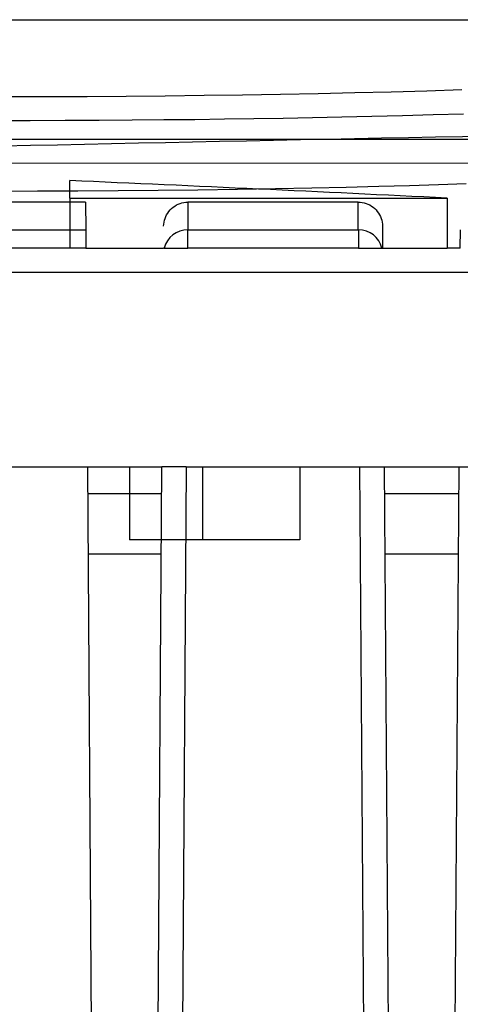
# Model space of a CAD drawing. Header units: millimetres. Extents: x -263 to 131, y -3009 to 324.
# Tile 7 of 9: x -15 to 3, y 283 to 324. Entities that reach past the tile are written whole.
import ezdxf

# ---------------------------------------------------------------- set-up
doc = ezdxf.new("R2010")
doc.units = ezdxf.units.MM
doc.layers.add('MAIN-1', color=7, linetype='Continuous')
doc.layers.add('MAIN-2', color=7, linetype='Continuous')

msp = doc.modelspace()

# ---------------------------------------------------------------- linework, layer by layer
at = {"layer": 'MAIN-1'}
for p, q in [((1.625, 320.799), (3.057, 320.844)), ((-15.584, 320.554), (-13.963, 320.558)), ((-13.963, 320.558), (-12.345, 320.565)), ((-12.345, 320.565), (-10.734, 320.576)), ((-10.734, 320.576), (-9.13, 320.591)), ((-9.13, 320.591), (-7.537, 320.609)), ((-7.537, 320.609), (-5.958, 320.631)), ((-5.958, 320.631), (-4.396, 320.657)), ((-4.396, 320.657), (-2.853, 320.687)), ((-2.853, 320.687), (-1.333, 320.721)), ((-1.333, 320.721), (0.16, 320.758)), ((0.16, 320.758), (1.625, 320.799)), ((-11.852, 319.587), (-10.498, 319.596)), ((-10.498, 319.596), (-9.187, 319.607)), ((-9.187, 319.607), (-7.923, 319.619)), ((-7.923, 319.619), (-6.693, 319.634)), ((-6.693, 319.634), (-5.485, 319.651)), ((-5.485, 319.651), (-4.286, 319.67)), ((-4.286, 319.67), (-3.085, 319.693)), ((-3.085, 319.693), (-1.872, 319.718)), ((-1.872, 319.718), (-0.638, 319.747)), ((-0.638, 319.747), (0.617, 319.779)), ((0.617, 319.779), (1.877, 319.814)), ((1.877, 319.814), (3.131, 319.852)), ((-16.146, 319.573), (-14.681, 319.575)), ((-14.681, 319.575), (-13.248, 319.58)), ((-13.248, 319.58), (-11.852, 319.587)), ((-13.05, 316.378), (-13.05, 317.099)), ((-13.05, 316.378), (2.461, 316.378)), ((-13.05, 316.378), (-13.05, 316.217)), ((2.461, 316.378), (2.461, 314.319)), ((-12.409, 316.217), (-16.349, 316.217)), ((-12.409, 316.217), (-12.401, 315.077)), ((-8.931, 315.896), (-8.876, 315.952)), ((-8.876, 315.952), (-8.813, 316.004)), ((-8.813, 316.004), (-8.744, 316.053)), ((-8.744, 316.053), (-8.672, 316.096)), ((-8.672, 316.096), (-8.599, 316.133)), ((-8.599, 316.133), (-8.526, 316.162)), ((-8.526, 316.162), (-8.447, 316.185)), ((-8.447, 316.185), (-8.364, 316.202)), ((-8.364, 316.202), (-8.281, 316.213)), ((-8.281, 316.213), (-8.201, 316.217)), ((-8.202, 316.217), (-8.202, 315.077)), ((-1.199, 316.217), (-8.201, 316.217)), ((-1.199, 316.217), (-1.119, 316.213)), ((-1.198, 315.077), (-1.198, 316.217)), ((-1.119, 316.213), (-1.036, 316.202)), ((-1.036, 316.202), (-0.953, 316.185)), ((-0.953, 316.185), (-0.874, 316.162)), ((-0.874, 316.162), (-0.801, 316.133)), ((-0.801, 316.133), (-0.728, 316.096)), ((-0.728, 316.096), (-0.656, 316.053)), ((-0.656, 316.053), (-0.587, 316.004)), ((-0.587, 316.004), (-0.524, 315.952)), ((-0.524, 315.952), (-0.469, 315.896)), ((-9.165, 315.467), (-9.142, 315.547)), ((-9.142, 315.547), (-9.113, 315.62)), ((-9.113, 315.62), (-9.077, 315.693)), ((-9.077, 315.693), (-9.033, 315.764)), ((-9.033, 315.764), (-8.984, 315.833)), ((-8.984, 315.833), (-8.931, 315.896)), ((-0.469, 315.896), (-0.416, 315.833)), ((-0.416, 315.833), (-0.367, 315.764)), ((-0.367, 315.764), (-0.323, 315.693)), ((-0.323, 315.693), (-0.287, 315.62)), ((-0.287, 315.62), (-0.258, 315.547)), ((-0.258, 315.547), (-0.235, 315.467)), ((-9.198, 315.222), (-9.194, 315.302)), ((-9.194, 315.302), (-9.183, 315.385)), ((-9.183, 315.385), (-9.165, 315.467)), ((-0.235, 315.467), (-0.217, 315.385)), ((-0.217, 315.385), (-0.206, 315.302)), ((-0.206, 315.302), (-0.202, 315.222)), ((-0.202, 315.222), (-0.196, 314.319)), ((-32.588, 315.077), (-12.401, 315.077)), ((-12.401, 315.077), (-12.396, 314.319)), ((-8.206, 314.319), (-8.206, 315.077)), ((-8.204, 315.077), (-1.196, 315.077)), ((-1.194, 315.077), (-1.194, 314.319)), ((2.996, 314.319), (3.001, 315.077)), ((-12.396, 314.319), (-32.588, 314.319)), ((-12.396, 314.319), (-9.204, 314.319)), ((-9.177, 314.319), (-9.204, 314.319)), ((-9.177, 314.319), (-8.206, 314.319)), ((-1.194, 314.319), (-8.206, 314.319)), ((-1.194, 314.319), (-0.223, 314.319)), ((-0.223, 314.319), (-0.196, 314.319)), ((-0.196, 314.319), (2.461, 314.319)), ((2.996, 314.319), (2.461, 314.319)), ((-107.388, 313.337), (37.463, 313.337)), ((-28.2, 305.319), (-12.333, 305.319)), ((-12.333, 305.319), (-9.267, 305.319)), ((-12.333, 305.319), (-11.968, 253.119)), ((-9.632, 253.119), (-9.267, 305.319)), ((-8.267, 305.319), (-9.267, 305.319)), ((-8.267, 305.319), (-8.632, 253.119)), ((-8.267, 305.319), (-1.133, 305.319)), ((-1.133, 305.319), (-0.133, 305.319)), ((-0.768, 253.119), (-1.133, 305.319)), ((-0.133, 305.319), (2.933, 305.319)), ((-0.133, 305.319), (0.232, 253.119)), ((2.933, 305.319), (2.568, 253.119)), ((2.933, 305.319), (38.9, 305.319)), ((-9.275, 304.219), (-12.325, 304.219)), ((2.925, 304.219), (-0.125, 304.219)), ((-12.308, 301.74), (-9.292, 301.74)), ((-0.108, 301.74), (2.908, 301.74))]:
    msp.add_line(p, q, dxfattribs=at)
for centre, major_axis, ratio, start_param, end_param in [((90.578, -6029.377), (0, 6349.095), 0.859368, 0.014407, 0.020919), ((-132.845, -4081.886), (0, 4401.6), 0.789668, -0.038938, -0.034472), ((-8.206, 314.08), (1, -0.007), 0.997207, 1.575702, 2.906241), ((-1.194, 314.08), (1, 0.007), 0.997207, 0.235352, 1.565891)]:
    msp.add_ellipse(centre, major_axis=major_axis, ratio=ratio, start_param=start_param, end_param=end_param, dxfattribs=at)
at = {"layer": 'MAIN-2'}
for p, q in [((-109.2, 323.719), (36.344, 323.719)), ((21.759, 318.789), (-110.2, 318.789)), ((21.759, 317.81), (-110.2, 317.809)), ((-6.167, 316.746), (-4.598, 316.772)), ((-4.598, 316.772), (-3.109, 316.802)), ((-3.109, 316.802), (-1.697, 316.833)), ((-1.697, 316.833), (-0.359, 316.867)), ((-0.359, 316.867), (0.906, 316.902)), ((0.906, 316.902), (2.103, 316.939)), ((2.103, 316.939), (3.232, 316.977)), ((-16.048, 316.669), (-14.384, 316.672)), ((-14.384, 316.672), (-12.725, 316.679)), ((-12.725, 316.679), (-11.072, 316.69)), ((-11.072, 316.69), (-9.427, 316.705)), ((-9.427, 316.705), (-7.792, 316.723)), ((-7.792, 316.723), (-6.167, 316.746)), ((-13.05, 316.217), (-13.05, 314.319)), ((-13.05, 314.319), (-13.05, 314.319)), ((-12.396, 314.319), (-12.396, 314.319)), ((-9.204, 314.319), (-9.204, 314.319)), ((-0.196, 314.319), (-0.196, 314.319)), ((-12.333, 305.319), (-12.333, 305.319)), ((-10.6, 305.319), (-10.6, 305.319)), ((-10.6, 305.319), (-10.6, 302.319)), ((-9.267, 305.319), (-9.267, 305.319)), ((-7.6, 305.319), (-7.6, 305.319)), ((-7.6, 305.319), (-7.6, 302.319)), ((-3.6, 305.319), (-3.6, 305.319)), ((-3.6, 305.319), (-3.6, 302.319)), ((-0.133, 305.319), (-0.133, 305.319)), ((2.933, 305.319), (2.933, 305.319)), ((-12.325, 304.219), (-12.325, 304.219)), ((-9.275, 304.219), (-9.275, 304.219)), ((-0.125, 304.219), (-0.125, 304.219)), ((2.925, 304.219), (2.925, 304.219)), ((-10.6, 302.319), (-10.6, 302.319)), ((-7.6, 302.319), (-10.6, 302.319)), ((-7.6, 302.319), (-7.6, 302.319)), ((-3.6, 302.319), (-7.6, 302.319)), ((-3.6, 302.319), (-3.6, 302.319))]:
    msp.add_line(p, q, dxfattribs=at)

doc.saveas('drawing.dxf')
